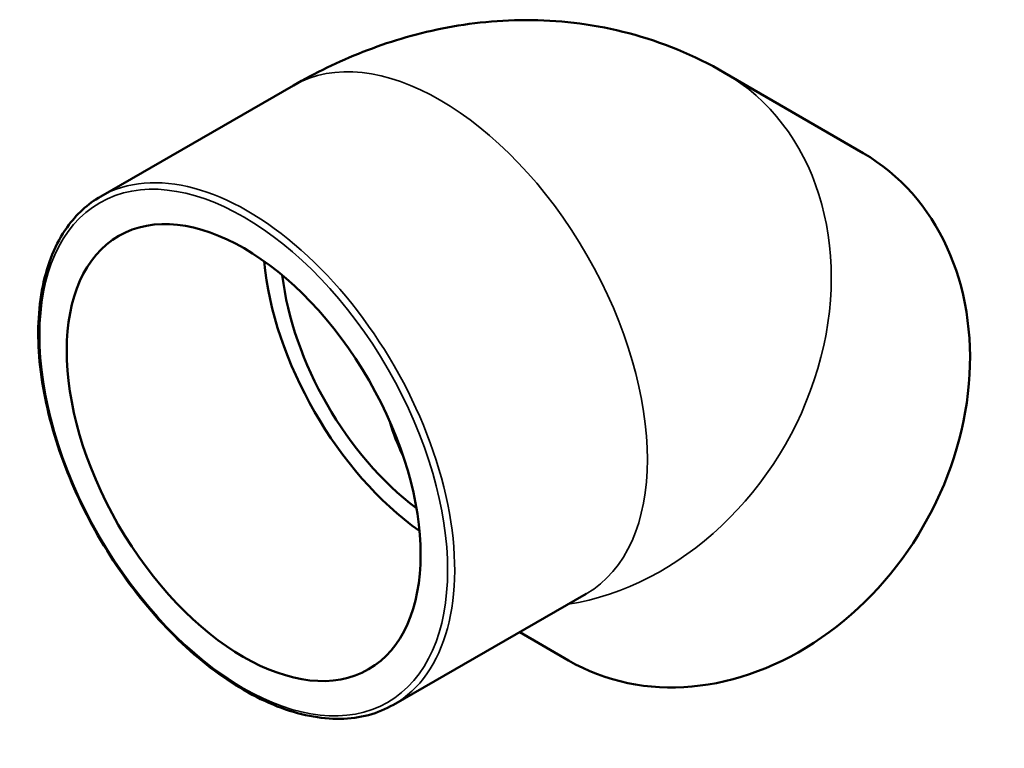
# Model space of a CAD drawing. Header units: millimetres. Extents: x -453 to 1443, y -135 to 1595.
# Tile 2 of 4: x -453 to -236, y 1421 to 1581. Entities that reach past the tile are written whole.
import ezdxf

# ---------------------------------------------------------------- set-up
doc = ezdxf.new("R2010")
doc.units = ezdxf.units.MM
doc.layers.add('Visible (ANSI)', color=7, linetype='Continuous', lineweight=50)
doc.layers.add('Visible Narrow (ANSI)', color=7, linetype='Continuous', lineweight=35)

msp = doc.modelspace()

# ---------------------------------------------------------------- linework, layer by layer
at = {"layer": 'Visible (ANSI)'}
for p, q in [((-267.188, 1551.97), (-297.688, 1569.67)), ((-434.784, 1542.461), (-392.428, 1566.852)), ((-370.408, 1430.672), (-328.053, 1455.063)), ((-331.937, 1440.397), (-342.687, 1446.635))]:
    msp.add_line(p, q, dxfattribs=at)
for centre, major_axis, ratio, start_param, end_param in [((-299.563, 1496.183), (-32.374, -55.787), 0.8159693, 0, 3.1415927), ((-360.24, 1510.957), (-27.447, 47.662), 0.5780931, 0.8990461, 2.2425466), ((-360.24, 1510.957), (-24.702, 42.896), 0.5780931, 0.931099, 2.2104937), ((-330.063, 1513.883), (-24.845, -42.813), 0.8159693, 5.6127733, 5.7969617)]:
    msp.add_ellipse(centre, major_axis=major_axis, ratio=ratio, start_param=start_param, end_param=end_param, dxfattribs=at)
msp.add_ellipse((-403.374, 1486.118), major_axis=(27.447, -47.662), ratio=0.5780931, dxfattribs=at)
for points, knots in [([(-392.428, 1566.852), (-387.652, 1569.602), (-382.577, 1572.096), (-371.708, 1576.365), (-365.909, 1578.142), (-353.518, 1580.622), (-346.919, 1581.323), (-333.103, 1581.14), (-325.882, 1580.242), (-311.482, 1576.438), (-304.321, 1573.519), (-297.688, 1569.67)], [4.71238898, 4.71238898, 4.71238898, 4.71238898, 4.86946861, 4.86946861, 5.02654825, 5.02654825, 5.18362788, 5.18362788, 5.34070751, 5.34070751, 5.49778714, 5.49778714, 5.49778714, 5.49778714]), ([(-370.408, 1430.672), (-373.856, 1428.686), (-377.837, 1427.638), (-386.498, 1427.49), (-391.193, 1428.428), (-400.847, 1432.218), (-405.813, 1435.104), (-415.463, 1442.52), (-420.146, 1447.052), (-428.754, 1457.292), (-432.68, 1462.996), (-439.385, 1475.004), (-442.164, 1481.305), (-446.299, 1493.882), (-447.653, 1500.156), (-448.787, 1512.054), (-448.566, 1517.677), (-446.537, 1527.693), (-444.732, 1532.09), (-440.166, 1538.496), (-437.663, 1540.803), (-434.784, 1542.461)], [2.3581282, 2.3581282, 2.3581282, 2.3581282, 2.6677025, 2.6677025, 2.9843238, 2.9843238, 3.3066943, 3.3066943, 3.6294888, 3.6294888, 3.9517993, 3.9517993, 4.2739267, 4.2739267, 4.5962951, 4.5962951, 4.919144, 4.919144, 5.2411554, 5.2411554, 5.4997209, 5.4997209, 5.4997209, 5.4997209])]:
    msp.add_open_spline(points, degree=3, knots=knots, dxfattribs=at)
at = {"layer": 'Visible Narrow (ANSI)'}
for centre, major_axis, ratio, start_param, end_param in [((-360.24, 1510.957), (-32.188, 55.895), 0.5780931, 3.1415927, 6.2831853), ((-330.063, 1513.883), (32.374, 55.787), 0.8159693, 3.724406, 6.2831853), ((-402.596, 1486.566), (32.188, -55.895), 0.5780931, 0, 3.1415927)]:
    msp.add_ellipse(centre, major_axis=major_axis, ratio=ratio, start_param=start_param, end_param=end_param, dxfattribs=at)
msp.add_ellipse((-403.374, 1486.118), major_axis=(31.639, -54.941), ratio=0.5780931, dxfattribs=at)

doc.saveas('drawing.dxf')
